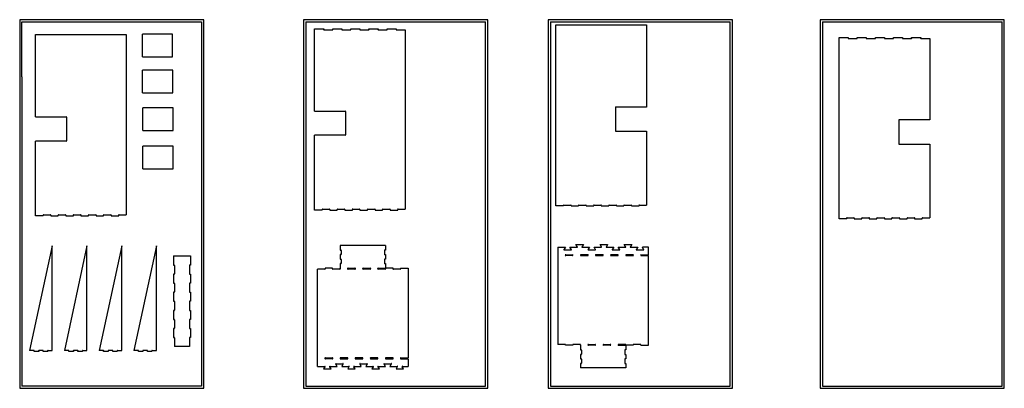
# Model space of a CAD drawing. Header units: millimetres. Extents: x 0 to 6520, y 0 to 2440.
import ezdxf

# ---------------------------------------------------------------- set-up
doc = ezdxf.new("R2010")
doc.units = ezdxf.units.MM
doc.header["$LTSCALE"] = 30
doc.header["$MEASUREMENT"] = 0
for name, color, linetype, true_color in [('안전 가공선', 2, 'Continuous', 0xffff00), ('외곽 커팅', 3, 'Continuous', 0x00ff00), ('재료크기', 6, 'Continuous', 0xff00ff)]:
    doc.layers.add(name, color=color, linetype=linetype, true_color=true_color)

# ---------------------------------------------------------------- blocks, each defined once
blk = doc.blocks.new('*U175')
at = {"layer": '외곽 커팅'}
for p, q in [((9.4, 383.7), (-140.6, -310.3)), ((9.4, -310.3), (9.4, 383.7)), ((-112.8, -310.3), (-140.6, -310.3)), ((-110.6, -316.3), (-110.6, -312.5)), ((-80.6, -316.3), (-110.6, -316.3)), ((-80.6, -312.5), (-80.6, -316.3)), ((-52.8, -310.3), (-78.3, -310.3)), ((-50.6, -316.3), (-50.6, -312.5)), ((-20.6, -316.3), (-50.6, -316.3)), ((-20.6, -316.3), (-20.6, -312.5)), ((-18.3, -310.3), (9.4, -310.3))]:
    blk.add_line(p, q, dxfattribs=at)
for centre, start, end in [((-111.7, -311.4), 315, 135), ((-79.5, -311.4), 45, 225), ((-51.7, -311.4), 315, 135), ((-19.5, -311.4), 45, 225)]:
    blk.add_arc(centre, 1.6, start, end, dxfattribs=at)
blk = doc.blocks.new('*U176')
at = {"color": 0, "linetype": 'ByBlock', "lineweight": -2, "transparency": 16777216}
for p in [(0, 0), (230, 0), (460, 0), (690, 0)]:
    blk.add_blockref('*U175', p, dxfattribs=at)

msp = doc.modelspace()

# ---------------------------------------------------------------- linework, layer by layer
at = {"layer": '안전 가공선'}
for p, q in [((15, 2425), (1205, 2425)), ((15, 2062.6), (15, 2425)), ((1205, 2425), (1205, 15)), ((1895, 2425), (3085, 2425)), ((1895, 2425), (1895, 15)), ((3085, 15), (3085, 2425)), ((3515, 2425), (4705, 2425)), ((3515, 2425), (3515, 15)), ((4705, 15), (4705, 2425)), ((5315, 2425), (6505, 2425)), ((5315, 2425), (5315, 15)), ((6505, 15), (6505, 2425)), ((15, 2062.6), (15, 15)), ((1205, 15), (15, 15)), ((1895, 15), (3085, 15)), ((3515, 15), (4705, 15)), ((5315, 15), (6505, 15))]:
    msp.add_line(p, q, dxfattribs=at)
at = {"layer": '외곽 커팅'}
for p, q in [((1953, 1834.8), (1953, 2379.8)), ((1953, 2379.8), (2013, 2379.8)), ((2013, 2379.8), (2013, 2376.1)), ((2015.2, 2373.8), (2070.7, 2373.8)), ((2073, 2376.1), (2073, 2379.8)), ((2073, 2379.8), (2133, 2379.8)), ((2133, 2379.8), (2133, 2376.1)), ((2135.2, 2373.8), (2190.7, 2373.8)), ((2193, 2376.1), (2193, 2379.8)), ((2193, 2379.8), (2253, 2379.8)), ((2253, 2379.8), (2253, 2376.1)), ((2255.2, 2373.8), (2310.7, 2373.8)), ((2313, 2376.1), (2313, 2379.8)), ((2313, 2379.8), (2373, 2379.8)), ((2373, 2379.8), (2373, 2376.1)), ((2375.2, 2373.8), (2430.7, 2373.8)), ((2433, 2376.1), (2433, 2379.8)), ((2433, 2379.8), (2493, 2379.8)), ((2493, 2379.8), (2493, 2376.1)), ((2495.2, 2373.8), (2553, 2373.8)), ((2553, 2373.8), (2553, 1185.8)), ((3551.1, 1701.8), (3551.1, 2406.8)), ((3551.1, 2406.8), (4151.1, 2406.8)), ((4151.1, 2406.8), (4151.1, 1861.8)), ((105.6, 1796.8), (105.6, 2341.8)), ((105.6, 2341.8), (705.6, 2341.8)), ((705.6, 2341.8), (705.6, 1147.8)), ((812.5, 2193.3), (812.5, 2343.3)), ((1012.5, 2343.3), (812.5, 2343.3)), ((1012.5, 2193.3), (1012.5, 2343.3)), ((5426.2, 1616.9), (5426.2, 2321.9)), ((5426.2, 2321.9), (5486.2, 2321.9)), ((5486.2, 2321.9), (5486.2, 2318.2)), ((5488.5, 2315.9), (5544, 2315.9)), ((5546.2, 2318.2), (5546.2, 2321.9)), ((5546.2, 2321.9), (5606.2, 2321.9)), ((5606.2, 2321.9), (5606.2, 2318.2)), ((5608.5, 2315.9), (5664, 2315.9)), ((5666.2, 2318.2), (5666.2, 2321.9)), ((5666.2, 2321.9), (5726.2, 2321.9)), ((5726.2, 2321.9), (5726.2, 2318.2)), ((5728.5, 2315.9), (5784, 2315.9)), ((5786.2, 2318.2), (5786.2, 2321.9)), ((5786.2, 2321.9), (5846.2, 2321.9)), ((5846.2, 2321.9), (5846.2, 2318.2)), ((5848.5, 2315.9), (5904, 2315.9)), ((5906.2, 2318.2), (5906.2, 2321.9)), ((5906.2, 2321.9), (5966.2, 2321.9)), ((5966.2, 2321.9), (5966.2, 2318.2)), ((5968.5, 2315.9), (6026.2, 2315.9)), ((6026.2, 2315.9), (6026.2, 1776.9)), ((812.5, 2193.3), (1012.5, 2193.3)), ((813.7, 1955.2), (813.7, 2105.2)), ((1013.7, 2105.2), (813.7, 2105.2)), ((1013.7, 1955.2), (1013.7, 2105.2)), ((813.7, 1955.2), (1013.7, 1955.2)), ((815.9, 1707.6), (815.9, 1857.6)), ((1015.9, 1857.6), (815.9, 1857.6)), ((1015.9, 1707.6), (1015.9, 1857.6)), ((1953, 1834.8), (2155.7, 1834.8)), ((2158, 1832.5), (2158, 1679.8)), ((3946.1, 1859.5), (3946.1, 1704)), ((4151.1, 1861.8), (3948.4, 1861.8)), ((105.6, 1796.8), (308.3, 1796.8)), ((310.6, 1794.5), (310.6, 1641.8)), ((5821.2, 1774.7), (5821.2, 1619.2)), ((6026.2, 1776.9), (5823.5, 1776.9)), ((815.9, 1707.6), (1015.9, 1707.6)), ((3551.1, 1206.8), (3551.1, 1701.8)), ((3948.4, 1701.8), (4151.1, 1701.8)), ((4151.1, 1701.8), (4151.1, 1212.8)), ((105.6, 1141.8), (105.6, 1636.8)), ((308.3, 1636.8), (105.6, 1636.8)), ((310.6, 1641.8), (310.6, 1639)), ((1953, 1179.8), (1953, 1674.8)), ((2155.7, 1674.8), (1953, 1674.8)), ((2158, 1679.8), (2158, 1677.1)), ((815.9, 1452.7), (815.9, 1602.7)), ((1015.9, 1602.7), (815.9, 1602.7)), ((1015.9, 1452.7), (1015.9, 1602.7)), ((5426.2, 1121.9), (5426.2, 1616.9)), ((5823.5, 1616.9), (6026.2, 1616.9)), ((6026.2, 1616.9), (6026.2, 1127.9)), ((815.9, 1452.7), (1015.9, 1452.7)), ((2003, 1179.8), (1953, 1179.8)), ((2003, 1179.8), (2003, 1183.5)), ((2005.2, 1185.8), (2050.7, 1185.8)), ((2053, 1183.5), (2053, 1179.8)), ((2053, 1179.8), (2103, 1179.8)), ((2103, 1179.8), (2103, 1183.5)), ((2105.2, 1185.8), (2150.7, 1185.8)), ((2153, 1183.5), (2153, 1179.8)), ((2153, 1179.8), (2203, 1179.8)), ((2203, 1179.8), (2203, 1183.5)), ((2205.2, 1185.8), (2250.7, 1185.8)), ((2253, 1183.5), (2253, 1179.8)), ((2253, 1179.8), (2303, 1179.8)), ((2303, 1179.8), (2303, 1183.5)), ((2305.2, 1185.8), (2350.7, 1185.8)), ((2353, 1183.5), (2353, 1179.8)), ((2353, 1179.8), (2403, 1179.8)), ((2403, 1179.8), (2403, 1183.5)), ((2405.2, 1185.8), (2450.7, 1185.8)), ((2453, 1183.5), (2453, 1179.8)), ((2453, 1179.8), (2503, 1179.8)), ((2503, 1179.8), (2503, 1183.5)), ((2505.2, 1185.8), (2553, 1185.8)), ((3601.1, 1206.8), (3551.1, 1206.8)), ((3601.1, 1206.8), (3601.1, 1210.5)), ((3603.4, 1212.8), (3648.8, 1212.8)), ((3651.1, 1210.5), (3651.1, 1206.8)), ((3651.1, 1206.8), (3701.1, 1206.8)), ((3701.1, 1206.8), (3701.1, 1210.5)), ((3703.4, 1212.8), (3748.8, 1212.8)), ((3751.1, 1210.5), (3751.1, 1206.8)), ((3751.1, 1206.8), (3801.1, 1206.8)), ((3801.1, 1206.8), (3801.1, 1210.5)), ((3803.4, 1212.8), (3848.8, 1212.8)), ((3851.1, 1210.5), (3851.1, 1206.8)), ((3851.1, 1206.8), (3901.1, 1206.8)), ((3901.1, 1206.8), (3901.1, 1210.5)), ((3903.4, 1212.8), (3948.8, 1212.8)), ((3951.1, 1210.5), (3951.1, 1206.8)), ((3951.1, 1206.8), (4001.1, 1206.8)), ((4001.1, 1206.8), (4001.1, 1210.5)), ((4003.4, 1212.8), (4048.8, 1212.8)), ((4051.1, 1210.5), (4051.1, 1206.8)), ((4051.1, 1206.8), (4101.1, 1206.8)), ((4101.1, 1206.8), (4101.1, 1210.5)), ((4103.4, 1212.8), (4151.1, 1212.8)), ((155.6, 1141.8), (105.6, 1141.8)), ((155.6, 1141.8), (155.6, 1145.5)), ((157.8, 1147.8), (203.3, 1147.8)), ((205.6, 1145.5), (205.6, 1141.8)), ((205.6, 1141.8), (255.6, 1141.8)), ((255.6, 1141.8), (255.6, 1145.5)), ((257.8, 1147.8), (303.3, 1147.8)), ((305.6, 1145.5), (305.6, 1141.8)), ((305.6, 1141.8), (355.6, 1141.8)), ((355.6, 1141.8), (355.6, 1145.5)), ((357.8, 1147.8), (403.3, 1147.8)), ((405.6, 1145.5), (405.6, 1141.8)), ((405.6, 1141.8), (455.6, 1141.8)), ((455.6, 1141.8), (455.6, 1145.5)), ((457.8, 1147.8), (503.3, 1147.8)), ((505.6, 1145.5), (505.6, 1141.8)), ((505.6, 1141.8), (555.6, 1141.8)), ((555.6, 1141.8), (555.6, 1145.5)), ((557.8, 1147.8), (603.3, 1147.8)), ((605.6, 1145.5), (605.6, 1141.8)), ((605.6, 1141.8), (655.6, 1141.8)), ((655.6, 1141.8), (655.6, 1145.5)), ((657.8, 1147.8), (705.6, 1147.8)), ((5476.2, 1121.9), (5426.2, 1121.9)), ((5476.2, 1121.9), (5476.2, 1125.7)), ((5478.5, 1127.9), (5524, 1127.9)), ((5526.2, 1125.7), (5526.2, 1121.9)), ((5526.2, 1121.9), (5576.2, 1121.9)), ((5576.2, 1121.9), (5576.2, 1125.7)), ((5578.5, 1127.9), (5624, 1127.9)), ((5626.2, 1125.7), (5626.2, 1121.9)), ((5626.2, 1121.9), (5676.2, 1121.9)), ((5676.2, 1121.9), (5676.2, 1125.7)), ((5678.5, 1127.9), (5724, 1127.9)), ((5726.2, 1125.7), (5726.2, 1121.9)), ((5726.2, 1121.9), (5776.2, 1121.9)), ((5776.2, 1121.9), (5776.2, 1125.7)), ((5778.5, 1127.9), (5824, 1127.9)), ((5826.2, 1125.7), (5826.2, 1121.9)), ((5826.2, 1121.9), (5876.2, 1121.9)), ((5876.2, 1121.9), (5876.2, 1125.7)), ((5878.5, 1127.9), (5924, 1127.9)), ((5926.2, 1125.7), (5926.2, 1121.9)), ((5926.2, 1121.9), (5976.2, 1121.9)), ((5976.2, 1121.9), (5976.2, 1125.7)), ((5978.5, 1127.9), (6026.2, 1127.9)), ((2422.1, 945.1), (2122.1, 945.1)), ((2122.1, 945.1), (2122.1, 915.1)), ((2122.1, 915.1), (2125.8, 915.1)), ((2128.1, 912.8), (2128.1, 887.4)), ((2416.1, 912.8), (2416.1, 887.4)), ((2422.1, 915.1), (2418.4, 915.1)), ((2422.1, 945.1), (2422.1, 915.1)), ((3563.3, 934.6), (3563.3, 290.6)), ((3563.3, 934.6), (3613.3, 934.6)), ((3613.3, 934.6), (3604.9, 920.1)), ((3606.5, 917.3), (3650.1, 917.3)), ((3651.7, 920.1), (3643.3, 934.6)), ((3643.3, 934.6), (3690.1, 934.6)), ((3691.7, 937.4), (3683.3, 952)), ((3683.3, 952), (3733.3, 952)), ((3733.3, 952), (3724.9, 937.4)), ((3726.5, 934.6), (3773.3, 934.6)), ((3773.3, 934.6), (3764.9, 920)), ((3766.5, 917.3), (3810.1, 917.3)), ((3811.7, 920), (3803.3, 934.6)), ((3803.3, 934.6), (3850.1, 934.6)), ((3851.7, 937.3), (3843.3, 951.9)), ((3843.3, 951.9), (3893.3, 951.9)), ((3893.3, 951.9), (3884.9, 937.3)), ((3886.5, 934.6), (3933.3, 934.5)), ((3933.3, 934.5), (3924.9, 920)), ((3926.5, 917.2), (3970.1, 917.2)), ((3971.7, 920), (3963.3, 934.5)), ((3963.3, 934.5), (4010.1, 934.5)), ((4011.7, 937.3), (4003.3, 951.8)), ((4003.3, 951.8), (4053.3, 951.8)), ((4053.3, 951.8), (4044.9, 937.3)), ((4046.5, 934.5), (4093.3, 934.4)), ((4093.3, 934.4), (4084.9, 919.9)), ((4086.5, 917.1), (4130.1, 917.1)), ((4163.3, 934.6), (4123.3, 934.4)), ((4131.7, 919.9), (4123.3, 934.4)), ((4163.3, 884.5), (4163.3, 934.6)), ((1019.3, 876), (1131.3, 876)), ((2125.8, 885.1), (2122.1, 885.1)), ((2122.1, 885.1), (2122.1, 855.1)), ((2122.1, 855.1), (2125.8, 855.1)), ((2128.1, 852.8), (2128.1, 827.4)), ((2416.1, 852.8), (2416.1, 827.4)), ((2418.4, 885.1), (2422.1, 885.1)), ((2422.1, 855.1), (2418.4, 855.1)), ((2422.1, 885.1), (2422.1, 855.1)), ((3613.3, 880.8), (3613.3, 882.3)), ((3615.6, 884.5), (3661.1, 884.5)), ((3661.1, 878.5), (3615.6, 878.5)), ((3663.3, 882.3), (3663.3, 880.8)), ((3713.3, 882.3), (3713.3, 880.8)), ((3761.1, 884.5), (3715.6, 884.5)), ((3715.6, 878.5), (3761.1, 878.5)), ((3763.3, 880.8), (3763.3, 882.3)), ((3813.3, 882.3), (3813.3, 880.8)), ((3861.1, 884.5), (3815.6, 884.5)), ((3815.6, 878.5), (3861.1, 878.5)), ((3863.3, 880.8), (3863.3, 882.3)), ((3913.3, 882.3), (3913.3, 880.8)), ((3961.1, 884.5), (3915.6, 884.5)), ((3915.6, 878.5), (3961.1, 878.5)), ((3963.3, 880.8), (3963.3, 882.3)), ((4013.3, 882.3), (4013.3, 880.8)), ((4061.1, 884.5), (4015.6, 884.5)), ((4015.6, 878.5), (4061.1, 878.5)), ((4063.3, 880.8), (4063.3, 882.3)), ((4113.3, 882.3), (4113.3, 880.8)), ((4115.6, 884.5), (4163.3, 884.5)), ((4115.6, 878.5), (4163.3, 878.5)), ((4163.3, 284.6), (4163.3, 878.5)), ((1972.1, 145.2), (1972.1, 789.1)), ((2019.8, 789.1), (1972.1, 789.1)), ((2072.1, 795.1), (2022.1, 795.1)), ((2022.1, 795.1), (2022.1, 791.4)), ((2072.1, 791.4), (2072.1, 795.1)), ((2119.8, 789.1), (2074.4, 789.1)), ((2122.1, 825.1), (2122.1, 795.1)), ((2125.8, 825.1), (2122.1, 825.1)), ((2122.1, 791.4), (2122.1, 795.1)), ((2122.1, 795.1), (2122.1, 791.4)), ((2172.1, 791.4), (2172.1, 792.8)), ((2174.4, 795.1), (2219.8, 795.1)), ((2219.8, 789.1), (2174.4, 789.1)), ((2222.1, 792.8), (2222.1, 791.4)), ((2272.1, 791.4), (2272.1, 792.8)), ((2274.4, 795.1), (2319.8, 795.1)), ((2319.8, 789.1), (2274.4, 789.1)), ((2322.1, 791.4), (2322.1, 792.8)), ((2322.1, 792.8), (2322.1, 791.4)), ((2372.1, 791.4), (2372.1, 792.8)), ((2374.4, 795.1), (2419.8, 795.1)), ((2419.8, 789.1), (2374.4, 789.1)), ((2418.4, 825.1), (2422.1, 825.1)), ((2419.8, 795.1), (2422.1, 797.4)), ((2422.1, 825.1), (2422.1, 797.4)), ((2424.4, 795.1), (2422.1, 792.8)), ((2422.1, 792.8), (2422.1, 791.4)), ((2472.1, 795.1), (2424.4, 795.1)), ((2472.1, 791.4), (2472.1, 795.1)), ((2519.8, 789.1), (2474.4, 789.1)), ((2522.1, 795.1), (2572.1, 795.1)), ((2522.1, 795.1), (2522.1, 791.4)), ((2572.1, 795.2), (2572.1, 201.1)), ((1125.3, 276), (1025.3, 276)), ((3611.1, 290.6), (3563.3, 290.6)), ((3613.3, 284.6), (3613.3, 288.3)), ((3663.3, 284.6), (3613.3, 284.6)), ((3663.3, 288.3), (3663.3, 284.6)), ((3711.1, 290.6), (3665.6, 290.6)), ((3713.3, 288.3), (3713.3, 284.6)), ((3713.3, 284.6), (3713.3, 288.3)), ((3713.3, 284.6), (3713.3, 254.6)), ((3763.3, 286.8), (3763.3, 288.3)), ((3765.6, 290.6), (3811.1, 290.6)), ((3811.1, 284.6), (3765.6, 284.6)), ((3813.3, 288.3), (3813.3, 286.8)), ((3863.3, 286.8), (3863.3, 288.3)), ((3865.6, 290.6), (3911.1, 290.6)), ((3911.1, 284.6), (3865.6, 284.6)), ((3913.3, 286.8), (3913.3, 288.3)), ((3913.3, 288.3), (3913.3, 286.8)), ((3963.3, 288.3), (3963.3, 286.8)), ((4011.1, 290.6), (3965.6, 290.6)), ((3965.6, 284.6), (4011.1, 284.6)), ((4011.1, 284.6), (4013.3, 282.3)), ((4013.3, 286.8), (4013.3, 288.3)), ((4013.3, 286.8), (4015.6, 284.6)), ((4013.3, 282.3), (4013.3, 254.6)), ((4063.3, 284.6), (4015.6, 284.6)), ((4063.3, 288.3), (4063.3, 284.6)), ((4111.1, 290.6), (4065.6, 290.6)), ((4113.3, 284.6), (4113.3, 288.3)), ((4113.3, 284.6), (4163.3, 284.6)), ((2022.1, 197.4), (2022.1, 198.9)), ((2024.4, 201.1), (2069.8, 201.1)), ((2072.1, 198.9), (2072.1, 197.4)), ((2122.1, 198.9), (2122.1, 197.4)), ((2169.8, 201.1), (2124.4, 201.1)), ((2172.1, 197.4), (2172.1, 198.9)), ((2222.1, 198.9), (2222.1, 197.4)), ((2269.8, 201.1), (2224.4, 201.1)), ((2272.1, 197.4), (2272.1, 198.9)), ((2322.1, 198.9), (2322.1, 197.4)), ((2369.8, 201.1), (2324.4, 201.1)), ((2372.1, 197.4), (2372.1, 198.9)), ((2422.1, 198.9), (2422.1, 197.4)), ((2469.8, 201.1), (2424.4, 201.1)), ((2472.1, 197.4), (2472.1, 198.9)), ((2522.1, 198.9), (2522.1, 197.4)), ((2524.4, 201.1), (2572.1, 201.1)), ((3713.3, 254.6), (3717.1, 254.6)), ((3717.1, 224.6), (3713.3, 224.6)), ((3713.3, 224.6), (3713.3, 194.6)), ((3719.3, 252.3), (3719.3, 226.8)), ((4007.3, 252.3), (4007.3, 226.8)), ((4013.3, 254.6), (4009.6, 254.6)), ((4009.6, 224.6), (4013.3, 224.6)), ((4013.3, 224.6), (4013.3, 194.6)), ((1972.1, 145.2), (2018.9, 145.2)), ((2020.5, 142.5), (2012.1, 127.9)), ((2069.8, 195.1), (2024.4, 195.1)), ((2062.1, 127.9), (2053.7, 142.5)), ((2055.3, 145.2), (2102.1, 145.2)), ((2102.1, 145.2), (2093.7, 159.8)), ((2095.3, 162.6), (2138.9, 162.6)), ((2124.4, 195.1), (2169.8, 195.1)), ((2140.5, 159.8), (2132.1, 145.2)), ((2132.1, 145.2), (2178.9, 145.2)), ((2180.5, 142.5), (2172.1, 127.9)), ((2222.1, 127.9), (2213.7, 142.5)), ((2215.3, 145.2), (2262.1, 145.2)), ((2224.4, 195.1), (2269.8, 195.1)), ((2262.1, 145.2), (2253.7, 159.8)), ((2255.3, 162.6), (2298.9, 162.6)), ((2300.5, 159.8), (2292.1, 145.2)), ((2292.1, 145.2), (2338.9, 145.2)), ((2324.4, 195.1), (2369.8, 195.1)), ((2340.5, 142.5), (2332.1, 127.9)), ((2382.1, 127.9), (2373.7, 142.5)), ((2375.3, 145.2), (2422.1, 145.2)), ((2422.1, 145.2), (2413.7, 159.8)), ((2415.3, 162.6), (2458.9, 162.6)), ((2424.4, 195.1), (2469.8, 195.1)), ((2460.5, 159.8), (2452.1, 145.2)), ((2452.1, 145.2), (2498.9, 145.2)), ((2500.5, 142.5), (2492.1, 127.9)), ((2524.4, 195.1), (2572.1, 195.1)), ((2542.1, 127.9), (2533.7, 142.5)), ((2535.3, 145.2), (2572.1, 145.2)), ((2572.1, 195.1), (2572.1, 145.2)), ((3713.3, 194.6), (3717.1, 194.6)), ((3713.3, 164.6), (3713.3, 134.6)), ((3717.1, 164.6), (3713.3, 164.6)), ((4013.3, 134.6), (3713.3, 134.6)), ((3719.3, 192.3), (3719.3, 166.8)), ((4007.3, 192.3), (4007.3, 166.8)), ((4013.3, 194.6), (4009.6, 194.6)), ((4009.6, 164.6), (4013.3, 164.6)), ((4013.3, 164.6), (4013.3, 134.6)), ((2012.1, 127.9), (2062.1, 127.9)), ((2172.1, 127.9), (2222.1, 127.9)), ((2332.1, 127.9), (2382.1, 127.9)), ((2492.1, 127.9), (2542.1, 127.9))]:
    msp.add_line(p, q, dxfattribs=at)
for points in [[(1019.3, 876), (1019.3, 816), (1023.1, 816)], [(1131.3, 876), (1131.3, 816), (1127.6, 816)], [(1025.3, 813.7), (1025.3, 758.3)], [(1125.3, 813.7), (1125.3, 758.3)], [(1023.1, 756), (1019.3, 756), (1019.3, 696), (1023.1, 696)], [(1127.6, 756), (1131.3, 756), (1131.3, 696), (1127.6, 696)], [(1025.3, 693.7), (1025.3, 638.3)], [(1125.3, 693.7), (1125.3, 638.3)], [(1023.1, 636), (1019.3, 636), (1019.3, 576), (1023.1, 576)], [(1127.6, 636), (1131.3, 636), (1131.3, 576), (1127.6, 576)], [(1025.3, 573.7), (1025.3, 518.3)], [(1125.3, 573.7), (1125.3, 518.3)], [(1023.1, 516), (1019.3, 516), (1019.3, 456), (1023.1, 456)], [(1127.6, 516), (1131.3, 516), (1131.3, 456), (1127.6, 456)], [(1023.1, 396), (1019.3, 396), (1019.3, 336), (1023.1, 336)], [(1025.3, 453.7), (1025.3, 398.3)], [(1125.3, 453.7), (1125.3, 398.3)], [(1127.6, 396), (1131.3, 396), (1131.3, 336), (1127.6, 336)], [(1025.3, 333.7), (1025.3, 276)], [(1125.3, 333.7), (1125.3, 276)]]:
    msp.add_lwpolyline(points, dxfattribs=at)
for centre, radius, start, end in [((2014.1, 2374.9), 1.6, 135, 315), ((2071.8, 2374.9), 1.6, 225, 45), ((2134.1, 2374.9), 1.6, 135, 315), ((2191.8, 2374.9), 1.6, 225, 45), ((2254.1, 2374.9), 1.6, 135, 315), ((2311.8, 2374.9), 1.6, 225, 45), ((2374.1, 2374.9), 1.6, 135, 315), ((2431.8, 2374.9), 1.6, 225, 45), ((2494.1, 2374.9), 1.6, 135, 315), ((5487.4, 2317.1), 1.6, 135, 315), ((5545.1, 2317.1), 1.6, 225, 45), ((5607.4, 2317.1), 1.6, 135, 315), ((5665.1, 2317.1), 1.6, 225, 45), ((5727.4, 2317.1), 1.6, 135, 315), ((5785.1, 2317.1), 1.6, 225, 45), ((5847.4, 2317.1), 1.6, 135, 315), ((5905.1, 2317.1), 1.6, 225, 45), ((5967.4, 2317.1), 1.6, 135, 315), ((2156.8, 1833.7), 1.6, 315, 135), ((3947.2, 1860.6), 1.6, 45, 225), ((309.4, 1795.6), 1.6, 315, 135), ((5822.4, 1775.8), 1.6, 45, 225), ((3947.2, 1702.9), 1.6, 135, 315), ((309.4, 1637.9), 1.6, 225, 45), ((2156.8, 1675.9), 1.6, 225, 45), ((5822.4, 1618.1), 1.6, 135, 315), ((2004.1, 1184.7), 1.6, 45, 225), ((2051.8, 1184.7), 1.6, 315, 135), ((2104.1, 1184.7), 1.6, 45, 225), ((2151.8, 1184.7), 1.6, 315, 135), ((2204.1, 1184.7), 1.6, 45, 225), ((2251.8, 1184.7), 1.6, 315, 135), ((2304.1, 1184.7), 1.6, 45, 225), ((2351.8, 1184.7), 1.6, 315, 135), ((2404.1, 1184.7), 1.6, 45, 225), ((2451.8, 1184.7), 1.6, 315, 135), ((2504.1, 1184.7), 1.6, 45, 225), ((3602.2, 1211.6), 1.6, 45, 225), ((3650, 1211.6), 1.6, 315, 135), ((3702.2, 1211.6), 1.6, 45, 225), ((3750, 1211.6), 1.6, 315, 135), ((3802.2, 1211.6), 1.6, 45, 225), ((3850, 1211.6), 1.6, 315, 135), ((3902.2, 1211.6), 1.6, 45, 225), ((3950, 1211.6), 1.6, 315, 135), ((4002.2, 1211.6), 1.6, 45, 225), ((4050, 1211.6), 1.6, 315, 135), ((4102.2, 1211.6), 1.6, 45, 225), ((156.7, 1146.6), 1.6, 45, 225), ((204.4, 1146.6), 1.6, 315, 135), ((256.7, 1146.6), 1.6, 45, 225), ((304.4, 1146.6), 1.6, 315, 135), ((356.7, 1146.6), 1.6, 45, 225), ((404.4, 1146.6), 1.6, 315, 135), ((456.7, 1146.6), 1.6, 45, 225), ((504.4, 1146.6), 1.6, 315, 135), ((556.7, 1146.6), 1.6, 45, 225), ((604.4, 1146.6), 1.6, 315, 135), ((656.7, 1146.6), 1.6, 45, 225), ((5477.4, 1126.8), 1.6, 45, 225), ((5525.1, 1126.8), 1.6, 315, 135), ((5577.4, 1126.8), 1.6, 45, 225), ((5625.1, 1126.8), 1.6, 315, 135), ((5677.4, 1126.8), 1.6, 45, 225), ((5725.1, 1126.8), 1.6, 315, 135), ((5777.4, 1126.8), 1.6, 45, 225), ((5825.1, 1126.8), 1.6, 315, 135), ((5877.4, 1126.8), 1.6, 45, 225), ((5925.1, 1126.8), 1.6, 315, 135), ((5977.4, 1126.8), 1.6, 45, 225), ((2127, 914), 1.6, 315, 135), ((2417.2, 914), 1.6, 45, 225), ((3604.9, 918.2), 1.85, 90, 330), ((3651.7, 918.2), 1.85, 210, 90), ((3691.7, 935.6), 1.85, 210, 90), ((3724.9, 935.6), 1.85, 90, 329.85568), ((3764.9, 918.2), 1.85, 90, 330), ((3811.7, 918.2), 1.85, 210, 90), ((3851.7, 935.5), 1.85, 210, 90), ((3884.9, 935.5), 1.85, 90, 329.85568), ((3924.9, 918.1), 1.85, 90, 330), ((3971.7, 918.1), 1.85, 210, 90), ((4011.7, 935.4), 1.85, 210, 90), ((4044.9, 935.4), 1.85, 90, 329.85568), ((4084.9, 918), 1.85, 90, 330), ((4131.7, 918), 1.85, 210, 90), ((2127, 886.2), 1.6, 225, 45), ((2127, 854), 1.6, 315, 135), ((2417.2, 886.2), 1.6, 135, 315), ((2417.2, 854), 1.6, 45, 225), ((3614.5, 883.4), 1.6, 45, 225), ((3614.5, 879.7), 1.6, 135, 315), ((3662.2, 883.4), 1.6, 315, 135), ((3662.2, 879.7), 1.6, 225, 45), ((3714.5, 883.4), 1.6, 45, 225), ((3714.5, 879.7), 1.6, 135, 315), ((3762.2, 883.4), 1.6, 315, 135), ((3762.2, 879.7), 1.6, 225, 45), ((3814.5, 883.4), 1.6, 45, 225), ((3814.5, 879.7), 1.6, 135, 315), ((3862.2, 883.4), 1.6, 315, 135), ((3862.2, 879.7), 1.6, 225, 45), ((3914.5, 883.4), 1.6, 45, 225), ((3914.5, 879.7), 1.6, 135, 315), ((3962.2, 883.4), 1.6, 315, 135), ((3962.2, 879.7), 1.6, 225, 45), ((4014.5, 883.4), 1.6, 45, 225), ((4014.5, 879.7), 1.6, 135, 315), ((4062.2, 883.4), 1.6, 315, 135), ((4062.2, 879.7), 1.6, 225, 45), ((4114.5, 883.4), 1.6, 45, 225), ((4114.5, 879.7), 1.6, 135, 315), ((1024.2, 814.9), 1.6, 315, 135), ((1126.5, 814.9), 1.6, 45, 225), ((2021, 790.2), 1.6, 225, 45), ((2073.2, 790.2), 1.6, 135, 315), ((2121, 790.2), 1.6, 225, 45), ((2127, 826.2), 1.6, 225, 45), ((2173.2, 794), 1.6, 45, 225), ((2173.2, 790.2), 1.6, 135, 315), ((2221, 794), 1.6, 315, 135), ((2221, 790.2), 1.6, 225, 45), ((2273.2, 794), 1.6, 45, 225), ((2273.2, 790.2), 1.6, 135, 315), ((2321, 794), 1.6, 315, 135), ((2321, 790.2), 1.6, 225, 45), ((2373.2, 794), 1.6, 45, 225), ((2373.2, 790.2), 1.6, 135, 315), ((2417.2, 826.2), 1.6, 135, 315), ((2421, 790.2), 1.6, 225, 45), ((2473.2, 790.2), 1.6, 135, 315), ((2521, 790.2), 1.6, 225, 45), ((1024.2, 757.1), 1.6, 225, 45), ((1126.5, 757.1), 1.6, 135, 315), ((1024.2, 694.9), 1.6, 315, 135), ((1126.5, 694.9), 1.6, 45, 225), ((1024.2, 637.1), 1.6, 225, 45), ((1126.5, 637.1), 1.6, 135, 315), ((1024.2, 574.9), 1.6, 315, 135), ((1126.5, 574.9), 1.6, 45, 225), ((1024.2, 517.1), 1.6, 225, 45), ((1024.2, 454.9), 1.6, 315, 135), ((1126.5, 517.1), 1.6, 135, 315), ((1126.5, 454.9), 1.6, 45, 225), ((1024.2, 397.1), 1.6, 225, 45), ((1126.5, 397.1), 1.6, 135, 315), ((1024.2, 334.9), 1.6, 315, 135), ((1126.5, 334.9), 1.6, 45, 225), ((3612.2, 289.4), 1.6, 315, 135), ((3664.5, 289.4), 1.6, 45, 225), ((3712.2, 289.4), 1.6, 315, 135), ((3764.5, 289.4), 1.6, 45, 225), ((3764.5, 285.7), 1.6, 135, 315), ((3812.2, 289.4), 1.6, 315, 135), ((3812.2, 285.7), 1.6, 225, 45), ((3864.5, 289.4), 1.6, 45, 225), ((3864.5, 285.7), 1.6, 135, 315), ((3912.2, 289.4), 1.6, 315, 135), ((3912.2, 285.7), 1.6, 225, 45), ((3964.5, 289.4), 1.6, 45, 225), ((3964.5, 285.7), 1.6, 135, 315), ((4012.2, 289.4), 1.6, 315, 135), ((4064.5, 289.4), 1.6, 45, 225), ((4112.2, 289.4), 1.6, 315, 135), ((2023.2, 200), 1.6, 45, 225), ((2023.2, 196.3), 1.6, 135, 315), ((2071, 200), 1.6, 315, 135), ((2071, 196.3), 1.6, 225, 45), ((2123.2, 200), 1.6, 45, 225), ((2123.2, 196.3), 1.6, 135, 315), ((2171, 200), 1.6, 315, 135), ((2171, 196.3), 1.6, 225, 45), ((2223.2, 200), 1.6, 45, 225), ((2223.2, 196.3), 1.6, 135, 315), ((2271, 200), 1.6, 315, 135), ((2271, 196.3), 1.6, 225, 45), ((2323.2, 200), 1.6, 45, 225), ((2323.2, 196.3), 1.6, 135, 315), ((2371, 200), 1.6, 315, 135), ((2371, 196.3), 1.6, 225, 45), ((2423.2, 200), 1.6, 45, 225), ((2423.2, 196.3), 1.6, 135, 315), ((2471, 200), 1.6, 315, 135), ((2471, 196.3), 1.6, 225, 45), ((2523.2, 200), 1.6, 45, 225), ((2523.2, 196.3), 1.6, 135, 315), ((3718.2, 253.4), 1.6, 315, 135), ((3718.2, 225.7), 1.6, 225, 45), ((4008.5, 253.4), 1.6, 45, 225), ((4008.5, 225.7), 1.6, 135, 315), ((2020.5, 144.3), 1.85, 270, 150), ((2053.7, 144.3), 1.85, 29.99324, 269.99324), ((2093.7, 161.6), 1.85, 29.99324, 269.99324), ((2140.5, 161.6), 1.85, 270, 150), ((2180.5, 144.3), 1.85, 270, 150), ((2213.7, 144.3), 1.85, 29.99324, 269.99324), ((2253.7, 161.6), 1.85, 29.99324, 269.99324), ((2300.5, 161.6), 1.85, 270, 150), ((2340.5, 144.3), 1.85, 270, 150), ((2373.7, 144.3), 1.85, 29.99324, 269.99324), ((2413.7, 161.6), 1.85, 29.99324, 269.99324), ((2460.5, 161.6), 1.85, 270, 150), ((2500.5, 144.3), 1.85, 270, 150), ((2533.7, 144.3), 1.85, 29.99324, 269.99324), ((3718.2, 193.4), 1.6, 315, 135), ((3718.2, 165.7), 1.6, 225, 45), ((4008.5, 193.4), 1.6, 45, 225), ((4008.5, 165.7), 1.6, 135, 315)]:
    msp.add_arc(centre, radius, start, end, dxfattribs=at)
at = {"layer": '재료크기'}
for p, q in [((1220, 2440), (0, 2440)), ((0, 2440), (0, 0)), ((1220, 0), (1220, 2440)), ((3100, 2440), (1880, 2440)), ((1880, 2440), (1880, 0)), ((3100, 0), (3100, 2440)), ((4720, 2440), (3500, 2440)), ((3500, 2440), (3500, 0)), ((4720, 0), (4720, 2440)), ((6520, 2440), (5300, 2440)), ((5300, 2440), (5300, 0)), ((6520, 0), (6520, 2440)), ((0, 0), (1220, 0)), ((1880, 0), (3100, 0)), ((3500, 0), (4720, 0)), ((5300, 0), (6520, 0))]:
    msp.add_line(p, q, dxfattribs=at)

# ---------------------------------------------------------------- block references
msp.add_blockref('*U176', (206.3, 559.7))

doc.saveas('drawing.dxf')
